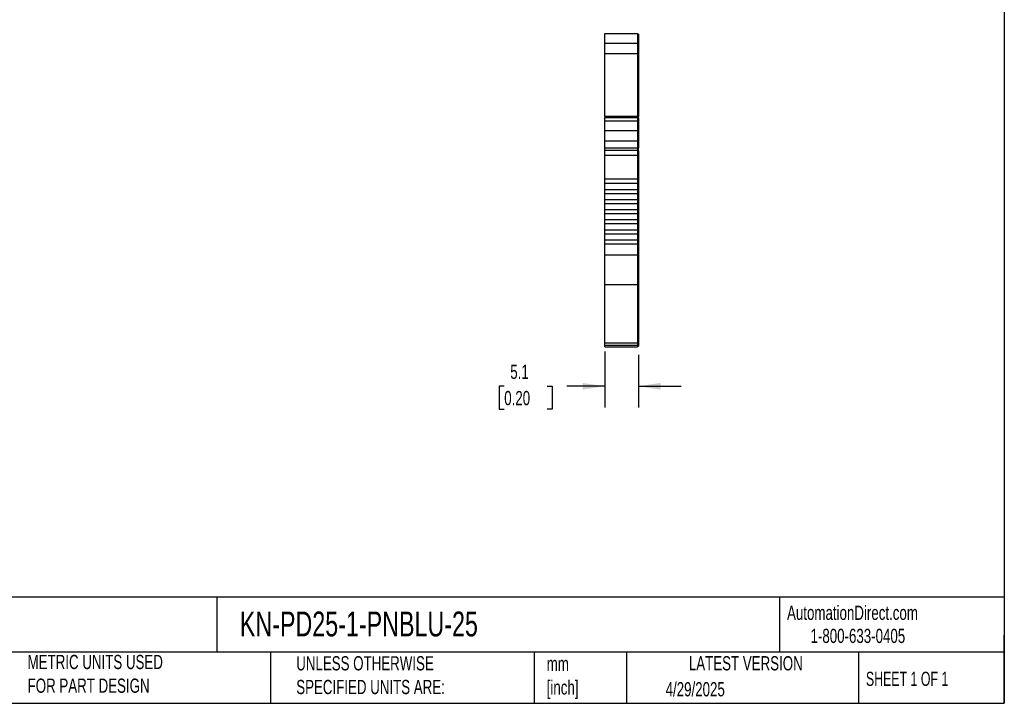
# Model space of a CAD drawing. Header units: millimetres. Extents: x 6 to 273, y 6 to 210.
# Tile 3 of 5: x 126 to 273, y 6 to 108. Entities that reach past the tile are written whole.
import ezdxf

# ---------------------------------------------------------------- set-up
doc = ezdxf.new("R2010")
doc.units = ezdxf.units.MM
doc.linetypes.add('SLD-Solid', pattern=[0])
doc.layers.add('DIMENSIONS', color=140, linetype='SLD-Solid', lineweight=25)
doc.layers.add('TEXT', color=140, linetype='SLD-Solid', lineweight=25)
doc.styles.add('SLDTEXTSTYLE0', font='TXT', dxfattribs={"width": 0.7})
doc.styles.add('SLDTEXTSTYLE1', font='TXT', dxfattribs={"width": 0.65})
doc.dimstyles.new('SLDDIMSTYLE1', dxfattribs={"dimtxt": 2.158008, "dimasz": 3.302, "dimexe": 0, "dimexo": 0.0625, "dimgap": 0.539502, "dimtad": 0, "dimtih": 1, "dimtoh": 1, "dimrnd": 1e-09, "dimzin": 12, "dimdsep": 46, "dimtxsty": 'SLDTEXTSTYLE0', "dimsah": 1, "dimcen": 0.09, "dimadec": 0, "dimazin": 3, "dimtfac": 1, "dimtmove": 0, "dimatfit": 0, "dimfxl": 0, "dimfrac": 2, "dimtolj": 1, "dimtzin": 12, "dimarcsym": 0})

# ---------------------------------------------------------------- blocks, each defined once
blk = doc.blocks.new('_D_3')
at = {"layer": 'DIMENSIONS'}
for p, q in [((213.54, 58.71), (213.54, 50.35)), ((218.59, 58.22), (218.59, 50.35)), ((198.58, 53.53), (197.85, 53.53)), ((197.85, 53.53), (197.85, 50.1)), ((204.99, 53.53), (205.72, 53.53)), ((205.72, 53.53), (205.72, 50.1)), ((213.54, 53.53), (207.91, 53.53)), ((218.59, 53.53), (224.94, 53.53)), ((197.85, 50.1), (198.58, 50.1)), ((205.72, 50.1), (204.99, 50.1))]:
    blk.add_line(p, q, dxfattribs=at)
for points in [[(213.54, 53.53), (210.24, 54.03), (210.24, 53.02)], [(218.59, 53.53), (221.89, 53.02), (221.89, 54.03)]]:
    blk.add_solid(points, dxfattribs=at)
at = {"layer": 'DIMENSIONS', "char_height": 2.117, "attachment_point": 1, "style": 'SLDTEXTSTYLE0'}
for s, insert in [('5.1', (199.48, 56.74)), ('0.20', (198.58, 52.83))]:
    blk.add_mtext(s, dxfattribs=dict(at, insert=insert))

msp = doc.modelspace()

# ---------------------------------------------------------------- linework, layer by layer
for p, q in [((213.541, 106.043), (218.441, 106.043)), ((213.541, 104.588), (213.541, 106.043)), ((218.441, 106.043), (218.441, 104.588)), ((218.441, 105.943), (218.591, 105.943)), ((218.591, 105.943), (218.591, 104.575)), ((213.541, 104.588), (218.441, 104.588)), ((213.541, 103.043), (213.541, 104.588)), ((218.441, 104.588), (218.441, 103.043)), ((218.441, 104.575), (218.591, 104.575)), ((218.591, 104.575), (218.591, 103.143)), ((213.541, 103.043), (218.441, 103.043)), ((213.541, 93.686), (213.541, 103.043)), ((218.441, 103.143), (218.591, 103.143)), ((218.441, 103.043), (218.441, 93.686)), ((218.591, 103.143), (218.591, 93.686)), ((218.441, 93.686), (213.541, 93.686)), ((213.541, 93.686), (213.541, 93.485)), ((218.441, 93.485), (213.541, 93.485)), ((213.541, 93.029), (213.541, 93.485)), ((213.541, 93.029), (218.441, 93.029)), ((213.541, 91.573), (213.541, 93.029)), ((218.441, 93.686), (218.441, 93.485)), ((218.441, 93.686), (218.591, 93.686)), ((218.441, 93.485), (218.441, 93.029)), ((218.441, 93.418), (218.591, 93.418)), ((218.441, 93.029), (218.441, 91.573)), ((218.441, 92.929), (218.591, 92.929)), ((218.591, 93.418), (218.591, 93.686)), ((218.591, 93.418), (218.591, 92.929)), ((218.591, 92.929), (218.591, 91.56)), ((213.541, 91.573), (218.441, 91.573)), ((213.541, 90.029), (213.541, 91.573)), ((218.441, 91.573), (218.441, 90.029)), ((218.441, 91.56), (218.591, 91.56)), ((218.591, 91.56), (218.591, 90.129)), ((213.541, 90.029), (218.441, 90.029)), ((213.541, 89.029), (213.541, 90.029)), ((218.441, 90.129), (218.591, 90.129)), ((218.441, 90.029), (218.441, 89.029)), ((218.591, 90.129), (218.591, 89.029)), ((213.541, 89.029), (218.441, 89.029)), ((213.541, 88.659), (213.541, 89.029)), ((213.541, 88.659), (218.441, 88.659)), ((213.541, 87.92), (213.541, 88.659)), ((218.441, 89.029), (218.441, 88.659)), ((218.441, 89.029), (218.591, 89.029)), ((218.441, 88.659), (218.441, 87.92)), ((218.441, 88.585), (218.591, 88.585)), ((218.591, 88.585), (218.591, 89.029)), ((218.591, 88.585), (218.591, 87.92)), ((213.541, 87.92), (218.441, 87.92)), ((213.541, 84.329), (213.541, 87.92)), ((218.441, 87.92), (218.441, 84.329)), ((218.441, 87.92), (218.591, 87.92)), ((218.591, 87.92), (218.591, 73.761)), ((218.441, 84.329), (213.541, 84.329)), ((213.541, 83.729), (213.541, 84.329)), ((213.541, 83.729), (218.441, 83.729)), ((213.541, 82.829), (213.541, 83.729)), ((218.441, 84.329), (218.441, 83.729)), ((218.441, 83.729), (218.441, 82.829)), ((213.541, 82.829), (218.441, 82.829)), ((213.541, 82.229), (213.541, 82.829)), ((213.541, 82.229), (218.441, 82.229)), ((213.541, 81.329), (213.541, 82.229)), ((218.441, 82.829), (218.441, 82.229)), ((218.441, 82.229), (218.441, 81.329)), ((213.541, 80.729), (213.541, 81.329)), ((213.541, 81.329), (218.441, 81.329)), ((213.541, 80.729), (218.441, 80.729)), ((213.541, 79.829), (213.541, 80.729)), ((218.441, 81.329), (218.441, 80.729)), ((218.441, 80.729), (218.441, 79.829)), ((213.541, 79.829), (218.441, 79.829)), ((213.541, 79.229), (213.541, 79.829)), ((213.541, 79.229), (218.441, 79.229)), ((213.541, 78.329), (213.541, 79.229)), ((218.441, 79.829), (218.441, 79.229)), ((218.441, 79.229), (218.441, 78.329)), ((213.541, 78.329), (218.441, 78.329)), ((213.541, 77.729), (213.541, 78.329)), ((213.541, 77.729), (218.441, 77.729)), ((213.541, 76.829), (213.541, 77.729)), ((218.441, 78.329), (218.441, 77.729)), ((218.441, 77.729), (218.441, 76.829)), ((213.541, 76.829), (218.441, 76.829)), ((213.541, 76.229), (213.541, 76.829)), ((218.441, 76.829), (218.441, 76.229)), ((213.541, 76.229), (218.441, 76.229)), ((213.541, 75.329), (213.541, 76.229)), ((213.541, 75.329), (218.441, 75.329)), ((213.541, 74.729), (213.541, 75.329)), ((218.441, 76.229), (218.441, 75.329)), ((218.441, 75.329), (218.441, 74.729)), ((213.541, 74.729), (218.441, 74.729)), ((213.541, 73.104), (213.541, 74.729)), ((218.441, 74.729), (218.441, 73.104)), ((218.441, 73.761), (218.591, 73.761)), ((218.591, 73.761), (218.591, 73.104)), ((213.541, 73.104), (218.441, 73.104)), ((213.541, 68.672), (213.541, 73.104)), ((218.441, 73.104), (218.441, 68.672)), ((218.441, 73.104), (218.591, 73.104)), ((218.591, 73.104), (218.591, 68.761)), ((213.541, 68.672), (218.441, 68.672)), ((213.541, 59.98), (213.541, 68.672)), ((218.441, 68.761), (218.591, 68.761)), ((218.441, 68.672), (218.441, 59.98)), ((218.591, 68.761), (218.591, 60.069)), ((213.541, 59.98), (218.441, 59.98)), ((213.541, 59.655), (213.541, 59.98)), ((213.541, 59.655), (218.441, 59.655)), ((213.541, 59.393), (213.541, 59.655)), ((213.541, 59.393), (218.441, 59.393)), ((218.441, 60.069), (218.591, 60.069)), ((218.441, 59.98), (218.441, 59.655)), ((218.441, 59.755), (218.591, 59.755)), ((218.441, 59.655), (218.441, 59.393)), ((218.441, 59.493), (218.591, 59.493)), ((218.591, 60.069), (218.591, 59.755)), ((218.591, 59.755), (218.591, 59.493))]:
    msp.add_line(p, q)
at = {"layer": 'TEXT'}
for p, q in [((273.05, 209.55), (273.05, 6.35)), ((273.05, 22.126), (6.35, 22.126)), ((155.759, 22.126), (155.759, 13.97)), ((239.575, 22.126), (239.575, 13.97)), ((273.05, 6.35), (273.05, 16.51)), ((273.05, 13.97), (6.35, 13.97)), ((163.78, 13.97), (163.78, 6.35)), ((203.024, 13.97), (203.024, 6.35)), ((216.812, 13.97), (216.812, 6.35)), ((251.349, 13.97), (251.349, 6.35)), ((6.35, 6.35), (273.05, 6.35))]:
    msp.add_line(p, q, dxfattribs=at)

# ---------------------------------------------------------------- texts
for s, insert, char_height, attachment_point, style in [('AutomationDirect.com', (240.695, 20.877), 2.11667, 1, 'SLDTEXTSTYLE0'), ('KN-PD25-1-PNBLU-25', (159.208, 20.006), 3.70417, 1, 'SLDTEXTSTYLE0'), ('1-800-633-0405', (244.192, 17.437), 2.11667, 1, 'SLDTEXTSTYLE0'), ('METRIC UNITS USED ^JFOR PART DESIGN', (127.604, 13.556), 2.11667, 1, 'SLDTEXTSTYLE0'), ('UNLESS OTHERWISE ^JSPECIFIED UNITS ARE:', (167.608, 13.361), 2.11667, 1, 'SLDTEXTSTYLE0'), ('LATEST VERSION', (234.552, 13.364), 2.11667, 2, 'SLDTEXTSTYLE0'), ('mm^J[inch]', (204.907, 13.297), 2.1167, 1, 'SLDTEXTSTYLE0'), ('SHEET 1 OF 1', (252.441, 11.051), 2.11667, 1, 'SLDTEXTSTYLE1'), ('4/29/2025', (222.613, 9.497), 2.1167, 1, 'SLDTEXTSTYLE0')]:
    msp.add_mtext(s, dxfattribs=dict(at, insert=insert, char_height=char_height, attachment_point=attachment_point, style=style))

# ---------------------------------------------------------------- dimensions: what is measured, and where the dimension line sits
at = {"layer": 'DIMENSIONS'}
dim = msp.add_linear_dim(base=(218.591, 53.526), p1=(213.541, 59.98), p2=(218.591, 59.493), angle=0, dimstyle='SLDDIMSTYLE1', dxfattribs=at)
dim.commit()
dim.dimension.update_dxf_attribs({"geometry": '_D_3', "text_midpoint": (201.784, 53.526), "dimtype": 160})

doc.saveas('drawing.dxf')
